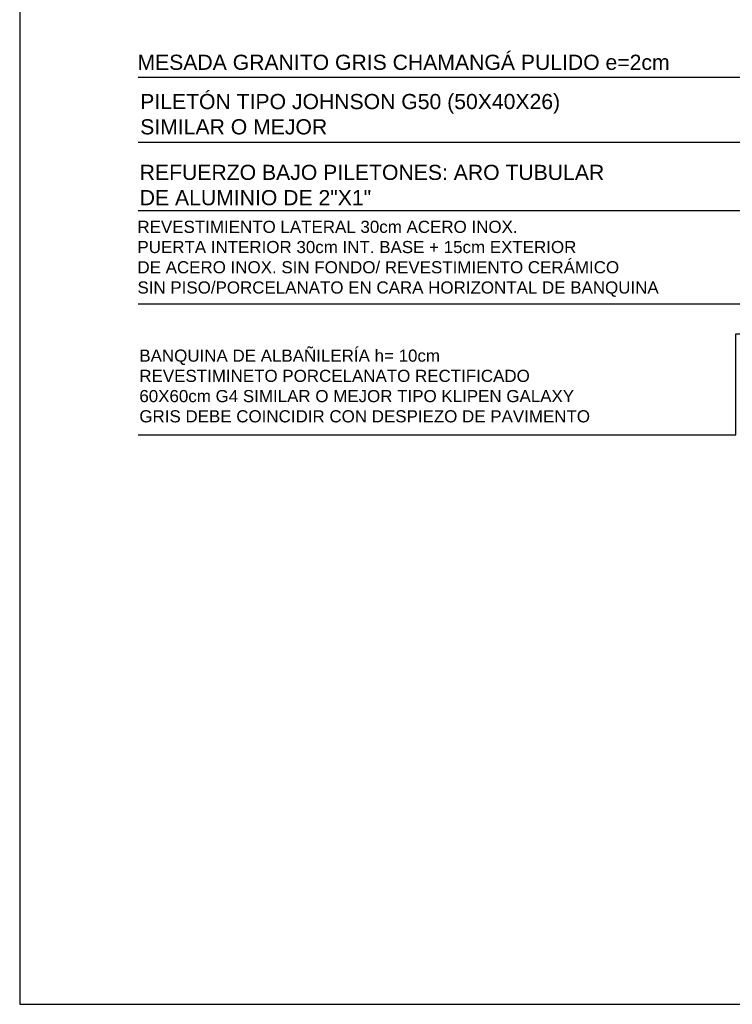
# Model space of a CAD drawing. Header units: millimetres. Extents: x -989 to -850, y -581 to -509.
# Tile 42 of 52: x -954.43 to -952.08, y -525.42 to -522.17. Entities that reach past the tile are written whole.
import ezdxf

# ---------------------------------------------------------------- set-up
doc = ezdxf.new("R2010")
doc.units = ezdxf.units.MM
doc.header["$LTSCALE"] = 0.2
doc.layers.add('TEXTOS', color=2, linetype='Continuous')
doc.styles.add('arial', font='arial.ttf')

msp = doc.modelspace()

# ---------------------------------------------------------------- linework, layer by layer
for p, q in [((-951.7698, -522.359), (-954.0435, -522.359)), ((-951.4921, -522.5743), (-954.0435, -522.5743)), ((-951.4191, -522.7987), (-954.0435, -522.7987)), ((-951.8528, -523.1068), (-954.0435, -523.1068))]:
    msp.add_line(p, q)
msp.add_lwpolyline([(-946.9996, -519.4455), (-954.4346, -519.4455), (-954.4346, -525.4158), (-946.9996, -525.4158)], close=True)
msp.add_lwpolyline([(-954.0435, -523.5375), (-952.0719, -523.5375), (-952.0719, -523.2043), (-951.6018, -523.2043)])

# ---------------------------------------------------------------- texts
at = {"layer": 'TEXTOS', "width": 2.419581, "attachment_point": 7, "style": 'arial'}
for s, insert, char_height in [('MESADA GRANITO GRIS CHAMANGÁ PULIDO e=2cm', (-954.046, -522.335), 0.05), ('REVESTIMIENTO LATERAL 30cm ACERO INOX.\\PPUERTA INTERIOR 30cm INT. BASE + 15cm EXTERIOR \\PDE ACERO INOX. SIN FONDO/ REVESTIMIENTO CERÁMICO\\PSIN PISO/PORCELANATO EN CARA HORIZONTAL DE BANQUINA', (-954.046, -523.0829), 0.04), ('{\\C2;BANQUINA DE ALBAÑILERÍA h= 10cm\\PREVESTIMINETO PORCELANATO RECTIFICADO  \\P60X60cm G4 SIMILAR O MEJOR TIPO KLIPEN GALAXY\\PGRIS DEBE COINCIDIR CON DESPIEZO DE PAVIMENTO}', (-954.0397, -523.4973), 0.04)]:
    msp.add_mtext(s, dxfattribs=dict(at, insert=insert, char_height=char_height))
at = {"layer": 'TEXTOS', "char_height": 0.05, "attachment_point": 7, "style": 'arial'}
for s, insert in [('PILETÓN TIPO JOHNSON G50 (50X40X26) \\PSIMILAR O MEJOR', (-954.0369, -522.5478)), ('REFUERZO BAJO PILETONES: ARO TUBULAR \\PDE ALUMINIO DE 2"X1"', (-954.0385, -522.7814))]:
    msp.add_mtext_dynamic_manual_height_columns(s, width=2.025, gutter_width=0.125, heights=[0], dxfattribs=dict(at, insert=insert))

doc.saveas('drawing.dxf')
